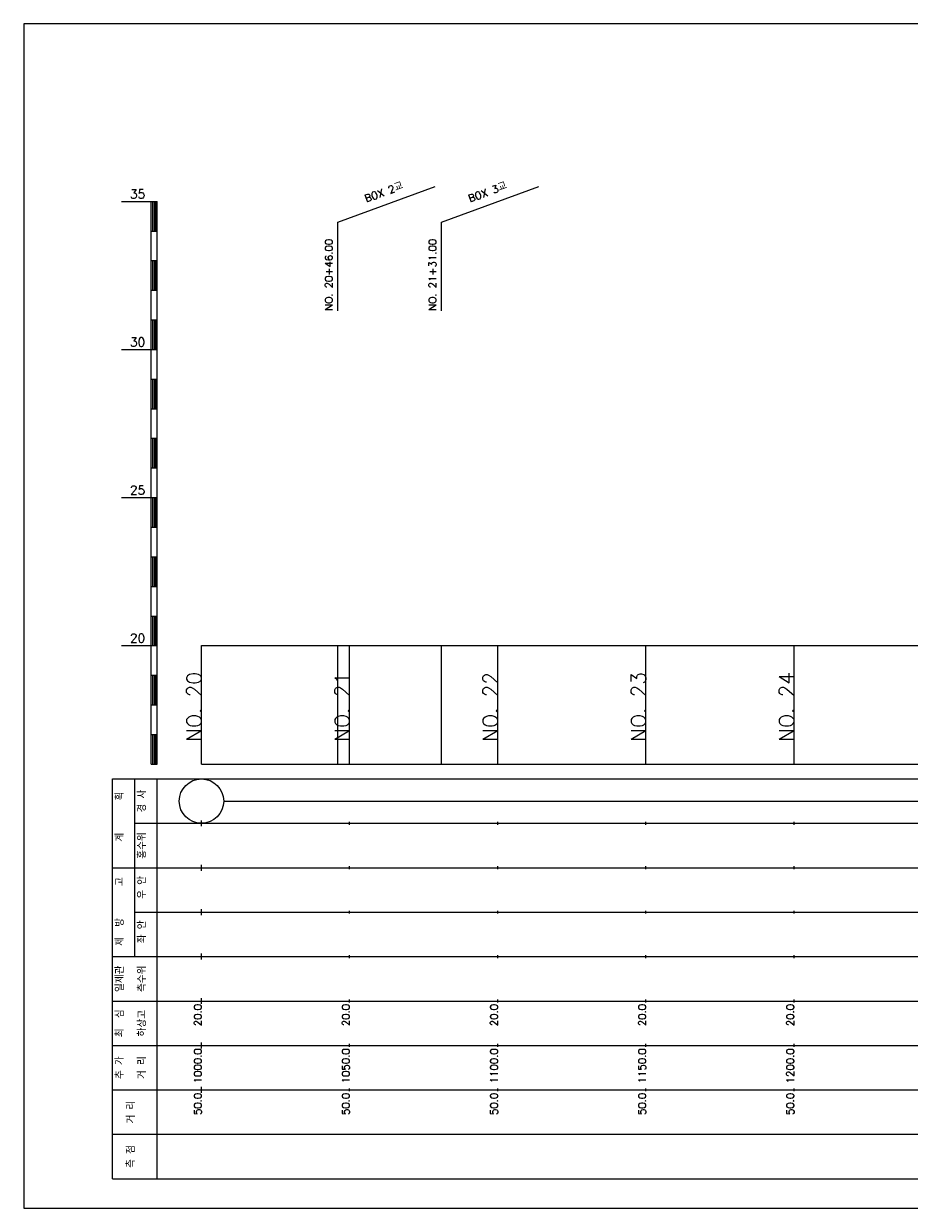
# Model space of a CAD drawing. Extents: x -2 to 685, y -2 to 1408.
# Tile 5 of 6: x 50 to 349, y 1008 to 1408. Entities that reach past the tile are written whole.
import ezdxf
from ezdxf.enums import TextEntityAlignment as Align

# ---------------------------------------------------------------- set-up
doc = ezdxf.new("R2010")
doc.units = 0
doc.header["$LTSCALE"] = 5
for name, color, linetype in [('BOX', 5, 'CONTINUOUS'), ('DT1', 3, 'CONTINUOUS'), ('LT1', 4, 'CONTINUOUS'), ('ST1', 7, 'CONTINUOUS')]:
    doc.layers.add(name, color=color, linetype=linetype)
doc.styles.add('GHS', font='ROMANS.shx', dxfattribs={"bigfont": 'GHS.shx'})

msp = doc.modelspace()

# ---------------------------------------------------------------- linework, layer by layer
at = {"layer": 'BOX'}
msp.add_lwpolyline([(50, 1008), (650, 1008), (650, 1408), (50, 1408), (50, 1008)], dxfattribs=at)
at = {"layer": 'DT1'}
for p, q in [((110, 1189.08), (110, 1191.08)), ((160, 1189.58), (160, 1190.58)), ((210, 1189.58), (210, 1190.58)), ((260, 1189.58), (260, 1190.58)), ((310, 1189.58), (310, 1190.58))]:
    msp.add_line(p, q, dxfattribs=at)
at = {"layer": 'LT1', "linetype": 'CONTINUOUS'}
for p, q in [((156, 1341), (188.89, 1352.97)), ((191, 1341), (223.89, 1352.97)), ((156, 1311), (156, 1341)), ((191, 1311), (191, 1341))]:
    msp.add_line(p, q, dxfattribs=at)
at = {"layer": 'LT1'}
for p, q in [((83, 1348), (93, 1348)), ((93, 1158), (93, 1348)), ((93, 1348), (95, 1348)), ((95, 1158), (95, 1348)), ((93.5, 1347.8), (93.5, 1338.2)), ((94, 1347.8), (94, 1338.2)), ((94.5, 1347.8), (94.5, 1338.2)), ((93, 1338), (95, 1338)), ((93, 1328), (95, 1328)), ((93.5, 1327.8), (93.5, 1318.2)), ((94, 1327.8), (94, 1318.2)), ((94.5, 1327.8), (94.5, 1318.2)), ((93, 1318), (95, 1318)), ((93, 1308), (95, 1308)), ((93.5, 1307.8), (93.5, 1298.2)), ((94, 1307.8), (94, 1298.2)), ((94.5, 1307.8), (94.5, 1298.2)), ((83, 1298), (93, 1298)), ((93, 1298), (95, 1298)), ((93, 1288), (95, 1288)), ((93.5, 1287.8), (93.5, 1278.2)), ((94, 1287.8), (94, 1278.2)), ((94.5, 1287.8), (94.5, 1278.2)), ((93, 1278), (95, 1278)), ((93, 1268), (95, 1268)), ((93.5, 1267.8), (93.5, 1258.2)), ((94, 1267.8), (94, 1258.2)), ((94.5, 1267.8), (94.5, 1258.2)), ((93, 1258), (95, 1258)), ((83, 1248), (93, 1248)), ((93, 1248), (95, 1248)), ((93.5, 1247.8), (93.5, 1238.2)), ((94, 1247.8), (94, 1238.2)), ((94.5, 1247.8), (94.5, 1238.2)), ((93, 1238), (95, 1238)), ((93, 1228), (95, 1228)), ((93.5, 1227.8), (93.5, 1218.2)), ((94, 1227.8), (94, 1218.2)), ((94.5, 1227.8), (94.5, 1218.2)), ((93, 1218), (95, 1218)), ((93, 1208), (95, 1208)), ((93.5, 1207.8), (93.5, 1198.2)), ((94, 1207.8), (94, 1198.2)), ((94.5, 1207.8), (94.5, 1198.2)), ((83, 1198), (93, 1198)), ((93, 1198), (95, 1198)), ((110, 1158), (110, 1198)), ((156, 1158), (156, 1198)), ((160, 1158), (160, 1198)), ((191, 1158), (191, 1198)), ((210, 1158), (210, 1198)), ((260, 1158), (260, 1198)), ((310, 1158), (310, 1198)), ((93, 1188), (95, 1188)), ((93.5, 1187.8), (93.5, 1178.2)), ((94, 1187.8), (94, 1178.2)), ((94.5, 1187.8), (94.5, 1178.2)), ((93, 1178), (95, 1178)), ((93, 1168), (95, 1168)), ((93.5, 1167.8), (93.5, 1158.2)), ((94, 1167.8), (94, 1158.2)), ((94.5, 1167.8), (94.5, 1158.2)), ((93, 1158), (95, 1158)), ((110, 1158), (610, 1158)), ((110, 1137), (110, 1139)), ((160, 1137.5), (160, 1138.5)), ((210, 1137.5), (210, 1138.5)), ((260, 1137.5), (260, 1138.5)), ((310, 1137.5), (310, 1138.5)), ((110, 1122), (110, 1124)), ((160, 1122.5), (160, 1123.5)), ((210, 1122.5), (210, 1123.5)), ((260, 1122.5), (260, 1123.5)), ((310, 1122.5), (310, 1123.5)), ((110, 1107), (110, 1109)), ((160, 1107.5), (160, 1108.5)), ((210, 1107.5), (210, 1108.5)), ((260, 1107.5), (260, 1108.5)), ((310, 1107.5), (310, 1108.5)), ((110, 1092), (110, 1094)), ((160, 1092.5), (160, 1093.5)), ((210, 1092.5), (210, 1093.5)), ((260, 1092.5), (260, 1093.5)), ((310, 1092.5), (310, 1093.5)), ((110, 1077), (110, 1079)), ((160, 1077.5), (160, 1078.5)), ((210, 1077.5), (210, 1078.5)), ((260, 1077.5), (260, 1078.5)), ((310, 1077.5), (310, 1078.5)), ((110, 1062), (110, 1064)), ((160, 1062.5), (160, 1063.5)), ((210, 1062.5), (210, 1063.5)), ((260, 1062.5), (260, 1063.5)), ((310, 1062.5), (310, 1063.5)), ((110, 1047), (110, 1049)), ((160, 1047.5), (160, 1048.5)), ((210, 1047.5), (210, 1048.5)), ((260, 1047.5), (260, 1048.5)), ((310, 1047.5), (310, 1048.5))]:
    msp.add_line(p, q, dxfattribs=at)
msp.add_lwpolyline([(110, 1198), (160, 1198), (210, 1198), (260, 1198), (310, 1198), (360, 1198), (410, 1198), (460, 1198), (510, 1198), (560, 1198), (610, 1198)], dxfattribs=at)
at = {"layer": 'ST1'}
for p, q in [((80, 1018), (80, 1153)), ((80, 1153), (623, 1153)), ((87.5, 1123), (87.5, 1153)), ((95, 1018), (95, 1153)), ((87.5, 1138), (623, 1138)), ((80, 1123), (623, 1123)), ((87.5, 1093), (87.5, 1123)), ((87.5, 1108), (623, 1108)), ((80, 1093), (623, 1093)), ((80, 1078), (623, 1078)), ((80, 1063), (623, 1063)), ((80, 1048), (623, 1048)), ((80, 1033), (623, 1033)), ((80, 1018), (623, 1018))]:
    msp.add_line(p, q, dxfattribs=at)
at = {"layer": 'ST1', "linetype": 'CONTINUOUS'}
msp.add_line((117.5, 1145.5), (602.5, 1145.5), dxfattribs=at)
msp.add_circle((110, 1145.5), 7.5, dxfattribs=at)

# ---------------------------------------------------------------- texts
at = {"layer": 'DT1', "style": 'GHS'}
for s, p in [('35', (91, 1349)), ('30', (91, 1299)), ('25', (91, 1249)), ('20', (91, 1199))]:
    msp.add_text(s, height=3, dxfattribs=at).set_placement(p, align=Align.RIGHT)
at = {"layer": 'DT1', "linetype": 'CONTINUOUS', "style": 'GHS'}
for s, rotation, p in [('BOX 2교', 20, (172, 1349.99)), ('BOX 3교', 20, (207, 1349.99)), ('경 사', 90, (91.25, 1145.5)), ('  획', 90, (83.75, 1145.5)), ('   계', 90, (83.75, 1130.5)), ('홍수위', 90, (91.25, 1130.5)), ('   고', 90, (83.75, 1115.5)), (' 우 안', 90, (91.25, 1115.5)), (' 제  방', 90, (83.75, 1100.5)), (' 좌 안', 90, (91.25, 1100.5)), ('일제관', 90, (83.75, 1085.5)), ('측수위', 90, (91.25, 1085.5)), ('최  심', 90, (83.75, 1070.5)), ('하상고', 90, (91.25, 1070.5)), ('추 가', 90, (83.75, 1055.5)), ('거 리', 90, (91.25, 1055.5)), ('거 리', 90, (87.5, 1040.5)), ('측 점', 90, (87.5, 1025.5))]:
    msp.add_text(s, height=2.5, rotation=rotation, dxfattribs=at).set_placement(p, align=Align.CENTER)
for s, p in [('NO. 20+46.00 ', (154.25, 1311.12)), ('NO. 21+31.00 ', (189.25, 1311.12))]:
    msp.add_text(s, height=2.5, rotation=90, dxfattribs=at).set_placement(p)
at = {"layer": 'DT1', "style": 'GHS'}
for s, height, p in [('NO. 20', 5, (110, 1189.08)), ('NO. 21', 5, (160, 1189.08)), ('NO. 22', 5, (210, 1189.08)), ('NO. 23', 5, (260, 1189.08)), ('NO. 24', 5, (310, 1189.08)), (' 20.0', 2.5, (110, 1077)), (' 20.0', 2.5, (160, 1077)), (' 20.0', 2.5, (210, 1077)), (' 20.0', 2.5, (260, 1077)), (' 20.0', 2.5, (310, 1077)), ('  1000.0', 2.5, (110, 1062)), ('  1050.0', 2.5, (160, 1062)), ('  1100.0', 2.5, (210, 1062)), ('  1150.0', 2.5, (260, 1062)), ('  1200.0', 2.5, (310, 1062)), ('  50.0', 2.5, (110, 1047)), ('  50.0', 2.5, (160, 1047)), ('  50.0', 2.5, (210, 1047)), ('  50.0', 2.5, (260, 1047)), ('  50.0', 2.5, (310, 1047))]:
    msp.add_text(s, height=height, rotation=90, dxfattribs=at).set_placement(p, align=Align.RIGHT)

doc.saveas('drawing.dxf')
